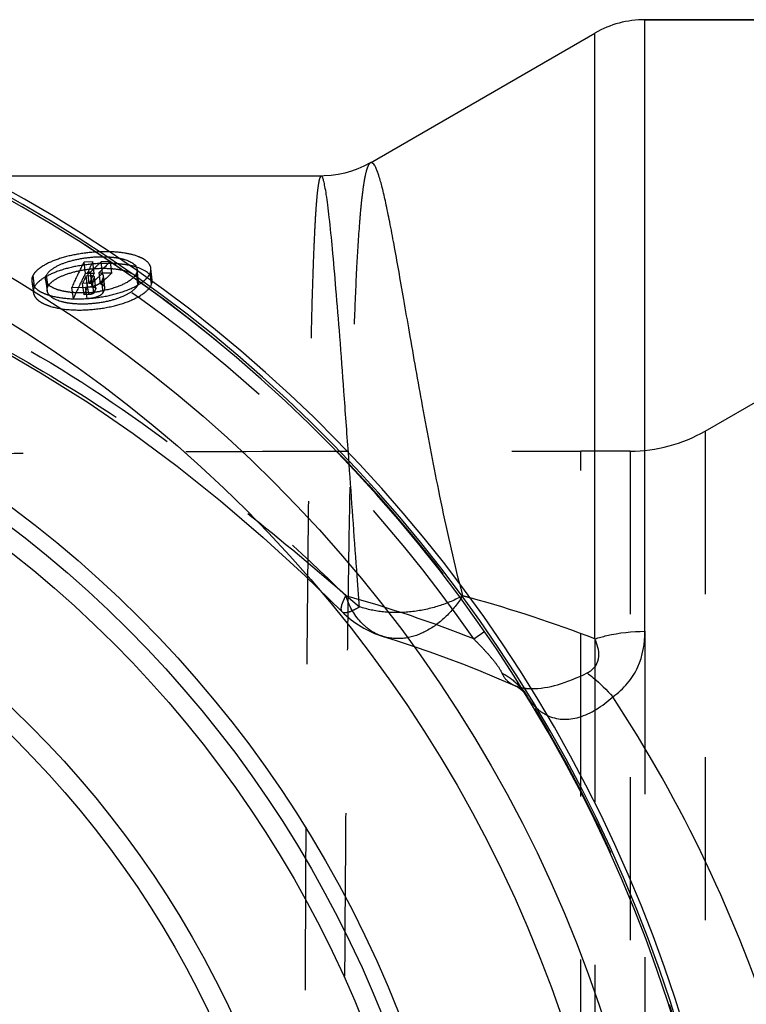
# Model space of a CAD drawing. Header units: millimetres. Extents: x 394 to 605, y 431 to 569.
# Tile 5 of 6: x 485 to 514, y 511 to 550. Entities that reach past the tile are written whole.
import ezdxf

# ---------------------------------------------------------------- set-up
doc = ezdxf.new("R2010")
doc.units = ezdxf.units.MM
doc.header["$LTSCALE"] = 65.185185
doc.linetypes.add('HIDDEN', pattern=[0.2, 0.1, -0.1])
doc.layers.add('KOERPER', color=7, linetype='CONTINUOUS')
doc.layers.add('KONST.EL_MIT_GEO', color=7, linetype='CONTINUOUS')

msp = doc.modelspace()

# ---------------------------------------------------------------- linework, layer by layer
at = {"layer": 'KOERPER', "color": 7, "linetype": 'Continuous'}
for p, q in [((509.565, 549.975), (574.493, 549.975)), ((498.582, 544.253), (507.565, 549.439)), ((496.595, 543.725), (483.032, 543.725))]:
    msp.add_line(p, q, dxfattribs=at)
at = {"layer": 'KOERPER', "color": 8, "linetype": 'HIDDEN'}
for p in [(506.993, 453.725), (508.973, 532.725)]:
    msp.add_line(p, (506.993, 532.725), dxfattribs=at)
msp.add_circle((456.493, 493.225), 56.75, dxfattribs=at)
at = {"layer": 'KOERPER', "color": 7, "linetype": 'Continuous'}
msp.add_arc((456.493, 493.225), 57.05, 97.8058, 82.1942, dxfattribs=at)
at = {"layer": 'KOERPER', "color": 8, "linetype": 'HIDDEN'}
msp.add_open_spline([(465.157, 531.763), (468.511, 532.075), (475.338, 532.478), (485.711, 532.691), (496.296, 532.728), (503.414, 532.725), (506.993, 532.725)], degree=3, knots=[0, 0, 0, 0, 0.241406, 0.489834, 0.74351, 1, 1, 1, 1], dxfattribs=at)
at = {"layer": 'KONST.EL_MIT_GEO', "color": 7, "linetype": 'Continuous'}
for p, q in [((509.565, 525.521), (509.565, 549.975)), ((574.493, 549.975), (509.565, 549.975)), ((507.565, 525.216), (507.565, 549.439)), ((498.579, 544.251), (498.578, 544.251)), ((496.737, 543.727), (496.614, 543.725)), ((496.615, 543.725), (496.614, 543.725))]:
    msp.add_line(p, q, dxfattribs=at)
at = {"layer": 'KONST.EL_MIT_GEO', "color": 8, "linetype": 'HIDDEN'}
for p, q in [((487.48, 540.292), (487.126, 540.285)), ((487.181, 539.823), (487.126, 540.285)), ((487.533, 539.83), (487.48, 540.292)), ((488.183, 540.306), (487.819, 540.299)), ((487.872, 539.837), (487.819, 540.299)), ((488.234, 539.845), (488.183, 540.306)), ((485.686, 539.31), (485.625, 539.766)), ((487.533, 539.83), (487.181, 539.823)), ((487.327, 539.884), (487.278, 539.883)), ((487.334, 539.426), (487.278, 539.883)), ((487.389, 539.885), (487.327, 539.884)), ((487.437, 539.932), (487.389, 539.885)), ((487.445, 539.428), (487.389, 539.885)), ((487.781, 539.404), (487.726, 539.861)), ((488.234, 539.845), (487.872, 539.837)), ((489.282, 539.386), (489.231, 539.843)), ((489.303, 539.52), (489.253, 539.979)), ((489.828, 539.397), (489.779, 539.855)), ((489.852, 539.565), (489.804, 540.024)), ((485.038, 539.512), (485.101, 539.06)), ((485.15, 539.299), (485.087, 539.755)), ((485.589, 539.587), (485.651, 539.133)), ((487.256, 539.435), (487.071, 539.431)), ((487.13, 538.978), (487.071, 539.431)), ((487.21, 539.739), (487.393, 539.743)), ((487.267, 539.283), (487.21, 539.739)), ((487.314, 538.982), (487.256, 539.435)), ((487.445, 539.428), (487.334, 539.426)), ((487.449, 539.287), (487.393, 539.743)), ((487.525, 539.059), (487.468, 539.513)), ((487.595, 539.219), (487.542, 539.69)), ((487.889, 539.067), (487.834, 539.522)), ((487.957, 539.227), (487.902, 539.682)), ((487.964, 539.271), (487.909, 539.728)), ((486.639, 539.272), (487.191, 539.284)), ((486.7, 538.82), (486.639, 539.272)), ((487.314, 538.982), (487.13, 538.978)), ((487.25, 538.832), (487.191, 539.284)), ((487.267, 539.283), (487.449, 539.287)), ((486.7, 538.82), (487.25, 538.832)), ((511.973, 533.529), (520.101, 538.221)), ((511.973, 533.529), (511.973, 452.921)), ((508.973, 532.725), (508.973, 453.725)), ((497.732, 532.209), (497.699, 532.666)), ((502.716, 525.216), (503.157, 525.521)), ((507.565, 525.216), (507.565, 461.234)), ((509.565, 525.521), (509.565, 460.929)), ((504.862, 522.906), (504.864, 522.903))]:
    msp.add_line(p, q, dxfattribs=at)
at = {"layer": 'KONST.EL_MIT_GEO', "color": 7, "linetype": 'Continuous'}
msp.add_lwpolyline([(498.578, 544.25), (498.325, 544.117), (498.079, 544.008), (497.822, 543.915), (497.557, 543.84), (497.287, 543.783), (497.013, 543.745), (496.737, 543.727)], dxfattribs=at)
at = {"layer": 'KONST.EL_MIT_GEO', "color": 8, "linetype": 'HIDDEN'}
for points in [[(457.772, 543.725), (459.986, 543.669), (462.006, 543.536), (464.025, 543.325), (466.04, 543.035), (468.048, 542.667), (470.048, 542.219), (472.035, 541.694), (474.007, 541.091), (475.966, 540.408), (477.907, 539.648), (479.827, 538.809), (481.728, 537.892), (483.606, 536.895), (485.459, 535.821), (487.287, 534.667), (489.086, 533.435), (490.854, 532.126), (492.592, 530.739), (494.298, 529.277), (495.969, 527.744), (497.444, 526.307)], [(499.093, 525.312), (499.611, 525.149), (500.287, 524.927), (500.955, 524.697), (501.614, 524.459), (502.264, 524.214), (502.905, 523.962), (503.537, 523.703), (504.161, 523.437), (504.345, 523.356)], [(504.347, 523.355), (504.419, 523.32), (504.503, 523.269), (504.595, 523.203), (504.687, 523.122), (504.765, 523.038), (504.826, 522.961), (504.862, 522.906)]]:
    msp.add_lwpolyline(points, dxfattribs=at)
msp.add_circle((456.493, 493.225), 56.75, dxfattribs=at)
at = {"layer": 'KONST.EL_MIT_GEO', "color": 7, "linetype": 'Continuous'}
for radius in [54.086, 52.515, 46.45, 45.8, 44.996, 40.304, 39.5]:
    msp.add_circle((456.493, 493.225), radius, dxfattribs=at)
for centre, radius, start, end in [((509.565, 545.975), 4, 90, 120), ((456.493, 493.225), 56.832, 97.8477, 82.1523), ((456.493, 493.225), 56.734, 97.8662, 82.1338), ((488.832, 476.621), 52.08, 68.9195, 74.7057)]:
    msp.add_arc(centre, radius, start, end, dxfattribs=at)
at = {"layer": 'KONST.EL_MIT_GEO', "color": 8, "linetype": 'HIDDEN'}
for centre, radius, start, end in [((456.493, 493.225), 56.214, 34.687, 325.313), ((487.987, 534.589), 6.107, 88.7397, 93.6738), ((500.694, 533.506), 14.854, 152.817, 154.5759), ((505.225, 521.762), 25.428, 133.6424, 134.152), ((504.793, 522.216), 24.801, 133.1865, 133.6422), ((505.582, 521.98), 25.27, 133.513, 134.959), ((500.612, 533.128), 14.696, 152.8664, 154.6261), ((505.571, 521.405), 25.925, 134.1512, 134.3857), ((505.066, 521.473), 25.158, 133.1152, 134.4623), ((505.451, 521.66), 25.042, 133.4338, 134.8807), ((488.99, 539.951), 0.264, 353.4878, 6.0532), ((502.321, 532.739), 16.653, 155.1452, 156.3054), ((502.767, 532.893), 16.67, 155.9976, 156.6024), ((487.515, 539.687), 0.0267, 352.3501, 6.9818), ((503.219, 533.048), 16.692, 156.581, 157.1798), ((486.963, 542.55), 3.498, 264.2803, 265.1348), ((502.224, 532.37), 16.478, 155.1957, 156.3562), ((486.984, 543.718), 4.667, 273.4749, 275.5693), ((486.982, 543.748), 4.698, 275.5587, 279.6772), ((502.669, 532.523), 16.494, 156.0492, 156.6536), ((503.12, 532.676), 16.518, 156.6336, 157.234), ((508.973, 538.725), 6, 270, 300), ((564.633, 542.939), 64.38, 193.95915, 194.39204), ((484.322, 478.966), 49.774, 68.3118, 74.5339), ((498.889, 533.371), 7.27, 296.8616, 297.7442), ((498.01, 529.693), 5.077, 325.7777, 327.1245), ((488.5, 475.45), 53.298, 74.6933, 75.0235), ((500.273, 529.133), 3.999, 224.9722, 252.8414)]:
    msp.add_arc(centre, radius, start, end, dxfattribs=at)
for points, knots in [([(497.595, 459.513), (495.757, 457.696), (491.886, 454.232), (485.462, 449.795), (478.473, 446.255), (471.042, 443.732), (463.317, 442.308), (455.461, 442.035), (447.65, 442.935), (440.06, 444.999), (432.868, 448.187), (426.244, 452.431), (420.344, 457.637), (415.31, 463.684), (411.263, 470.432), (408.299, 477.721), (406.492, 485.38), (405.885, 493.225), (406.492, 501.071), (408.299, 508.729), (411.263, 516.019), (415.31, 522.767), (420.344, 528.814), (426.244, 534.019), (432.869, 538.263), (440.06, 541.451), (447.65, 543.515), (455.462, 544.415), (463.317, 544.142), (471.042, 542.718), (478.473, 540.195), (485.462, 536.655), (491.886, 532.218), (495.757, 528.754), (497.595, 526.937)], [0, 0, 0, 0, 0.030958, 0.06208, 0.093275, 0.12451, 0.15577, 0.187047, 0.218332, 0.249623, 0.280916, 0.312211, 0.343508, 0.374806, 0.406104, 0.437403, 0.468702, 0.500001, 0.5313, 0.562599, 0.593897, 0.625196, 0.656493, 0.68779, 0.719086, 0.750379, 0.781669, 0.812955, 0.844231, 0.875491, 0.906725, 0.93792, 0.969042, 1, 1, 1, 1]), ([(498.578, 544.25), (498.538, 544.227), (498.47, 544.109), (498.399, 543.88), (498.328, 543.532), (498.261, 543.071), (498.197, 542.494), (498.111, 541.497), (498.019, 539.971), (497.927, 537.814), (497.846, 535.238), (497.775, 532.266), (497.714, 528.924), (497.662, 525.244), (497.602, 519.762), (497.548, 512.345), (497.512, 502.971), (497.5, 493.225), (497.512, 483.479), (497.548, 474.104), (497.602, 466.688), (497.662, 461.206), (497.714, 457.526), (497.775, 454.184), (497.846, 451.211), (497.927, 448.635), (498.019, 446.479), (498.111, 444.953), (498.197, 443.956), (498.261, 443.379), (498.328, 442.918), (498.399, 442.57), (498.47, 442.341), (498.538, 442.223), (498.578, 442.2)], [0, 0, 0, 0, 0.00136, 0.003715, 0.007162, 0.011724, 0.017406, 0.024202, 0.041094, 0.062276, 0.087569, 0.116751, 0.149557, 0.185687, 0.224803, 0.310499, 0.403409, 0.500002, 0.596595, 0.689505, 0.7752, 0.814316, 0.850445, 0.883252, 0.912433, 0.937726, 0.958907, 0.975799, 0.982595, 0.988276, 0.992838, 0.996285, 0.99864, 1, 1, 1, 1]), ([(457.772, 543.725), (461.512, 543.71), (469.01, 542.873), (477.945, 539.899), (484.627, 536.512), (489.385, 533.519), (493.879, 530.147), (496.729, 527.721), (498.146, 526.499)], [0, 0, 0, 0, 0.249926, 0.499797, 0.624866, 0.749921, 0.874967, 1, 1, 1, 1]), ([(496.614, 543.725), (496.588, 543.725), (496.543, 543.621), (496.508, 543.457), (496.463, 543.147), (496.424, 542.735), (496.384, 542.199), (496.348, 541.548), (496.313, 540.781), (496.266, 539.531), (496.215, 537.693), (496.164, 535.169), (496.119, 532.239), (496.079, 528.929), (496.045, 525.271), (496.017, 521.3), (495.993, 517.055), (495.967, 510.966), (495.947, 502.997), (495.939, 493.225), (495.947, 483.454), (495.967, 475.484), (495.993, 469.396), (496.017, 465.15), (496.045, 461.179), (496.079, 457.521), (496.119, 454.211), (496.164, 451.281), (496.215, 448.757), (496.266, 446.919), (496.313, 445.669), (496.348, 444.902), (496.384, 444.251), (496.424, 443.715), (496.463, 443.303), (496.508, 442.993), (496.543, 442.829), (496.588, 442.725), (496.614, 442.725)], [0, 0, 0, 0, 0.000772, 0.0026, 0.005578, 0.009719, 0.015023, 0.021483, 0.029088, 0.037823, 0.058607, 0.083657, 0.112743, 0.145596, 0.181903, 0.221318, 0.26346, 0.30792, 0.402039, 0.499998, 0.597956, 0.692076, 0.736536, 0.778678, 0.818093, 0.854401, 0.887254, 0.916341, 0.941391, 0.962176, 0.970911, 0.978516, 0.984976, 0.99028, 0.994421, 0.997399, 0.999228, 1, 1, 1, 1]), ([(487.596, 540.684), (487.318, 540.666), (486.78, 540.599), (486.046, 540.408), (485.525, 540.172), (485.225, 539.943), (485.121, 539.819), (485.087, 539.755)], [0, 0, 0, 0, 0.304268, 0.589308, 0.826346, 0.921578, 1, 1, 1, 1]), ([(489.804, 540.024), (489.794, 540.124), (489.698, 540.276), (489.505, 540.412), (489.213, 540.549), (488.745, 540.658), (488.342, 540.69), (488.122, 540.695)], [0, 0, 0, 0, 0.156334, 0.254497, 0.370509, 0.655838, 1, 1, 1, 1]), ([(489.852, 539.565), (489.824, 539.836), (489.36, 540.063), (488.879, 540.168), (488.358, 540.236), (487.658, 540.237), (486.826, 540.134), (486.077, 539.937), (485.51, 539.675), (485.221, 539.43), (485.15, 539.299)], [0, 0, 0, 0, 0.159518, 0.22545, 0.29991, 0.463159, 0.634244, 0.788442, 0.912998, 1, 1, 1, 1]), ([(485.625, 539.766), (485.681, 539.877), (485.922, 540.074), (486.378, 540.281), (486.962, 540.43), (487.594, 540.504), (488.116, 540.501), (488.503, 540.449), (488.87, 540.368), (489.23, 540.192), (489.252, 539.979)], [0, 0, 0, 0, 0.093705, 0.223618, 0.379944, 0.545842, 0.703636, 0.77454, 0.83793, 1, 1, 1, 1]), ([(487.126, 540.285), (487.084, 540.204), (486.912, 539.871), (486.753, 539.531), (486.639, 539.272)], [0, 0, 0, 0, 0.243045, 1, 1, 1, 1]), ([(485.037, 539.512), (485.054, 539.387), (485.201, 539.201), (485.47, 539.05), (485.87, 538.903), (486.482, 538.807), (487.287, 538.808), (488.115, 538.925), (488.863, 539.143), (489.384, 539.408), (489.666, 539.658), (489.756, 539.79), (489.779, 539.855)], [0, 0, 0, 0, 0.071843, 0.119711, 0.176523, 0.312782, 0.469585, 0.63296, 0.78636, 0.91181, 0.960663, 1, 1, 1, 1]), ([(485.589, 539.587), (485.583, 539.631), (485.591, 539.696), (485.617, 539.752), (485.625, 539.766)], [0, 0, 0, 0, 0.730955, 1, 1, 1, 1]), ([(485.686, 539.31), (485.738, 539.41), (485.956, 539.598), (486.387, 539.802), (486.961, 539.957), (487.601, 540.039), (488.142, 540.04), (488.546, 539.988), (488.919, 539.906), (489.28, 539.731), (489.303, 539.52)], [0, 0, 0, 0, 0.085539, 0.208827, 0.362248, 0.53367, 0.697433, 0.772614, 0.839255, 1, 1, 1, 1]), ([(487.181, 539.823), (487.139, 539.744), (486.969, 539.414), (486.812, 539.077), (486.7, 538.82)], [0, 0, 0, 0, 0.242975, 1, 1, 1, 1]), ([(487.909, 539.728), (487.907, 539.742), (487.874, 539.817), (487.788, 539.846), (487.726, 539.861)], [0, 0, 0, 0, 0.189018, 1, 1, 1, 1]), ([(489.231, 539.843), (489.225, 539.827), (489.193, 539.759), (489.143, 539.701), (489.101, 539.66)], [0, 0, 0, 0, 0.222643, 1, 1, 1, 1]), ([(489.779, 539.855), (489.785, 539.869), (489.803, 539.923), (489.808, 539.982), (489.804, 540.024)], [0, 0, 0, 0, 0.263669, 1, 1, 1, 1]), ([(485.087, 539.755), (485.076, 539.735), (485.04, 539.66), (485.029, 539.573), (485.037, 539.512)], [0, 0, 0, 0, 0.269731, 1, 1, 1, 1]), ([(485.101, 539.06), (485.109, 539.004), (485.157, 538.885), (485.303, 538.735), (485.52, 538.606), (485.932, 538.454), (486.574, 538.356), (487.417, 538.365), (488.261, 538.495), (489, 538.726), (489.531, 539.014), (489.78, 539.271), (489.828, 539.397)], [0, 0, 0, 0, 0.032351, 0.070519, 0.117635, 0.17551, 0.319915, 0.484817, 0.655455, 0.805835, 0.923099, 1, 1, 1, 1]), ([(486.614, 539.07), (486.479, 539.083), (486.233, 539.122), (485.912, 539.229), (485.68, 539.374), (485.598, 539.52), (485.589, 539.587)], [0, 0, 0, 0, 0.334844, 0.615353, 0.832688, 1, 1, 1, 1]), ([(489.282, 539.386), (489.243, 539.288), (489.049, 539.093), (488.642, 538.875), (488.078, 538.7), (487.433, 538.602), (486.88, 538.594), (486.46, 538.644), (486.065, 538.73), (485.682, 538.91), (485.651, 539.133)], [0, 0, 0, 0, 0.078449, 0.196075, 0.346505, 0.517714, 0.68398, 0.761046, 0.83068, 1, 1, 1, 1]), ([(487.191, 539.284), (487.33, 539.287), (487.528, 539.319), (487.741, 539.416), (487.818, 539.485), (487.834, 539.522)], [0, 0, 0, 0, 0.588653, 0.830406, 1, 1, 1, 1]), ([(487.468, 539.513), (487.456, 539.484), (487.375, 539.449), (487.302, 539.436), (487.256, 539.435)], [0, 0, 0, 0, 0.408442, 1, 1, 1, 1]), ([(487.393, 539.743), (487.428, 539.743), (487.479, 539.743), (487.539, 539.71), (487.542, 539.69)], [0, 0, 0, 0, 0.634561, 1, 1, 1, 1]), ([(487.542, 539.683), (487.542, 539.682), (487.541, 539.679), (487.54, 539.676), (487.539, 539.674)], [0, 0, 0, 0, 0.486798, 1, 1, 1, 1]), ([(489.101, 539.66), (488.95, 539.514), (488.509, 539.285), (488.041, 539.163), (487.772, 539.117)], [0, 0, 0, 0, 0.434187, 1, 1, 1, 1]), ([(487.964, 539.271), (487.962, 539.285), (487.93, 539.36), (487.843, 539.389), (487.781, 539.404)], [0, 0, 0, 0, 0.179972, 1, 1, 1, 1]), ([(489.828, 539.397), (489.834, 539.411), (489.851, 539.465), (489.857, 539.523), (489.852, 539.565)], [0, 0, 0, 0, 0.262006, 1, 1, 1, 1]), ([(485.15, 539.299), (485.14, 539.28), (485.105, 539.206), (485.093, 539.12), (485.101, 539.06)], [0, 0, 0, 0, 0.263199, 1, 1, 1, 1]), ([(485.651, 539.133), (485.645, 539.178), (485.654, 539.241), (485.679, 539.296), (485.686, 539.31)], [0, 0, 0, 0, 0.736416, 1, 1, 1, 1]), ([(487.267, 539.059), (487.216, 539.056), (487.015, 539.047), (486.814, 539.052), (486.666, 539.065)], [0, 0, 0, 0, 0.257738, 1, 1, 1, 1]), ([(487.25, 538.832), (487.393, 538.835), (487.595, 538.868), (487.806, 538.969), (487.876, 539.034), (487.889, 539.067)], [0, 0, 0, 0, 0.612363, 0.84755, 1, 1, 1, 1]), ([(487.525, 539.059), (487.514, 539.032), (487.434, 538.996), (487.361, 538.983), (487.314, 538.982)], [0, 0, 0, 0, 0.385893, 1, 1, 1, 1]), ([(487.449, 539.287), (487.484, 539.287), (487.536, 539.286), (487.596, 539.254), (487.598, 539.234)], [0, 0, 0, 0, 0.64302, 1, 1, 1, 1]), ([(487.598, 539.234), (487.598, 539.232), (487.598, 539.226), (487.596, 539.221), (487.595, 539.219)], [0, 0, 0, 0, 0.48093, 1, 1, 1, 1]), ([(498.146, 526.499), (498.107, 526.99), (497.963, 528.894), (497.831, 530.798), (497.732, 532.209)], [0, 0, 0, 0, 0.25846, 1, 1, 1, 1]), ([(497.595, 526.937), (497.554, 526.864), (497.486, 526.729), (497.409, 526.531), (497.391, 526.36), (497.444, 526.307)], [0, 0, 0, 0, 0.375498, 0.663751, 1, 1, 1, 1]), ([(499.093, 525.312), (498.925, 525.364), (498.594, 525.52), (498.011, 526.02), (497.724, 526.556), (497.595, 526.937)], [0, 0, 0, 0, 0.231748, 0.472194, 1, 1, 1, 1]), ([(502.174, 526.886), (501.859, 526.726), (501.197, 526.46), (500.155, 526.262), (499.119, 526.255), (498.456, 526.397), (498.146, 526.499)], [0, 0, 0, 0, 0.255359, 0.513119, 0.763976, 1, 1, 1, 1]), ([(502.208, 526.838), (502.009, 526.545), (501.569, 526.024), (500.775, 525.457), (499.922, 525.185), (499.349, 525.233), (499.093, 525.312)], [0, 0, 0, 0, 0.287059, 0.54814, 0.782741, 1, 1, 1, 1]), ([(497.444, 526.307), (497.502, 526.249), (497.694, 526.278), (497.913, 526.37), (498.064, 526.451), (498.146, 526.499)], [0, 0, 0, 0, 0.330077, 0.620458, 1, 1, 1, 1]), ([(502.716, 525.216), (502.828, 525.104), (503.052, 524.874), (503.373, 524.521), (503.644, 524.185), (503.796, 523.958), (503.84, 523.854)], [0, 0, 0, 0, 0.267969, 0.543058, 0.808751, 1, 1, 1, 1]), ([(503.84, 523.854), (504.05, 523.743), (504.438, 523.47), (504.741, 523.103), (504.862, 522.906)], [0, 0, 0, 0, 0.506411, 1, 1, 1, 1]), ([(503.84, 523.854), (503.885, 523.747), (504.023, 523.54), (504.231, 523.406), (504.345, 523.356)], [0, 0, 0, 0, 0.484081, 1, 1, 1, 1]), ([(504.348, 523.355), (504.37, 523.345), (504.464, 523.307), (504.563, 523.28), (504.639, 523.265)], [0, 0, 0, 0, 0.238813, 1, 1, 1, 1]), ([(504.639, 523.265), (504.668, 523.259), (504.79, 523.238), (504.914, 523.229), (505.009, 523.228)], [0, 0, 0, 0, 0.237691, 1, 1, 1, 1]), ([(504.864, 522.903), (504.961, 522.745), (505.186, 522.456), (505.487, 522.242), (505.646, 522.164)], [0, 0, 0, 0, 0.51192, 1, 1, 1, 1])]:
    msp.add_open_spline(points, degree=3, knots=knots, dxfattribs=at)
at = {"layer": 'KONST.EL_MIT_GEO', "color": 7, "linetype": 'Continuous'}
for points, knots in [([(502.154, 527.409), (501.846, 528.65), (501.325, 531.021), (500.686, 534.387), (500.239, 536.934), (499.926, 538.741), (499.722, 539.909), (499.536, 540.945), (499.366, 541.845), (499.211, 542.605), (499.069, 543.222), (498.953, 543.645), (498.863, 543.908), (498.804, 544.051), (498.747, 544.157), (498.694, 544.228), (498.635, 544.267), (498.594, 544.26), (498.579, 544.251)], [0, 0, 0, 0, 0.221503, 0.420474, 0.593581, 0.669576, 0.738138, 0.799012, 0.851971, 0.896824, 0.933418, 0.961659, 0.972644, 0.98156, 0.98846, 0.993477, 0.996983, 1, 1, 1, 1]), ([(497.699, 532.666), (497.641, 533.483), (497.53, 535.031), (497.367, 537.215), (497.216, 539.112), (497.078, 540.699), (496.967, 541.817), (496.881, 542.541), (496.824, 542.955), (496.772, 543.275), (496.72, 543.514), (496.681, 543.647), (496.637, 543.724), (496.615, 543.725)], [0, 0, 0, 0, 0.22064, 0.418186, 0.589842, 0.733431, 0.847233, 0.892538, 0.929933, 0.959324, 0.980654, 0.99399, 1, 1, 1, 1]), ([(507.249, 523.854), (507.384, 523.922), (507.62, 524.103), (507.742, 524.505), (507.694, 524.878), (507.613, 525.106), (507.565, 525.216)], [0, 0, 0, 0, 0.288533, 0.536895, 0.769566, 1, 1, 1, 1]), ([(507.565, 525.216), (507.719, 525.267), (508.371, 525.448), (509.051, 525.521), (509.565, 525.521)], [0, 0, 0, 0, 0.240316, 1, 1, 1, 1]), ([(508.274, 522.903), (508.494, 523.056), (508.889, 523.412), (509.433, 524.276), (509.565, 525.036), (509.565, 525.521)], [0, 0, 0, 0, 0.265909, 0.519532, 1, 1, 1, 1]), ([(505.009, 523.228), (505.366, 523.222), (506.147, 523.366), (506.871, 523.664), (507.249, 523.854)], [0, 0, 0, 0, 0.457905, 1, 1, 1, 1]), ([(507.249, 523.854), (507.333, 523.794), (507.702, 523.507), (508.032, 523.174), (508.274, 522.903)], [0, 0, 0, 0, 0.221458, 1, 1, 1, 1]), ([(505.646, 522.164), (505.835, 522.072), (506.272, 521.961), (506.966, 522.06), (507.654, 522.387), (508.071, 522.715), (508.274, 522.903)], [0, 0, 0, 0, 0.218395, 0.452937, 0.713606, 1, 1, 1, 1]), ([(508.274, 463.547), (511.051, 467.777), (515.624, 477.34), (518.077, 493.225), (515.624, 509.11), (511.051, 518.673), (508.274, 522.903)], [0, 0, 0, 0, 0.242234, 0.5, 0.757766, 1, 1, 1, 1])]:
    msp.add_open_spline(points, degree=3, knots=knots, dxfattribs=at)
at = {"layer": 'KONST.EL_MIT_GEO', "color": 8, "linetype": 'HIDDEN'}
for points in [[(489.252, 539.921), (489.249, 539.894), (489.242, 539.868), (489.231, 539.843)], [(487.902, 539.682), (487.908, 539.696), (487.911, 539.712), (487.909, 539.728)], [(489.303, 539.52), (489.307, 539.475), (489.299, 539.428), (489.282, 539.386)], [(487.957, 539.227), (487.963, 539.24), (487.966, 539.256), (487.964, 539.271)]]:
    msp.add_open_spline(points, degree=3, dxfattribs=at)

doc.saveas('drawing.dxf')
